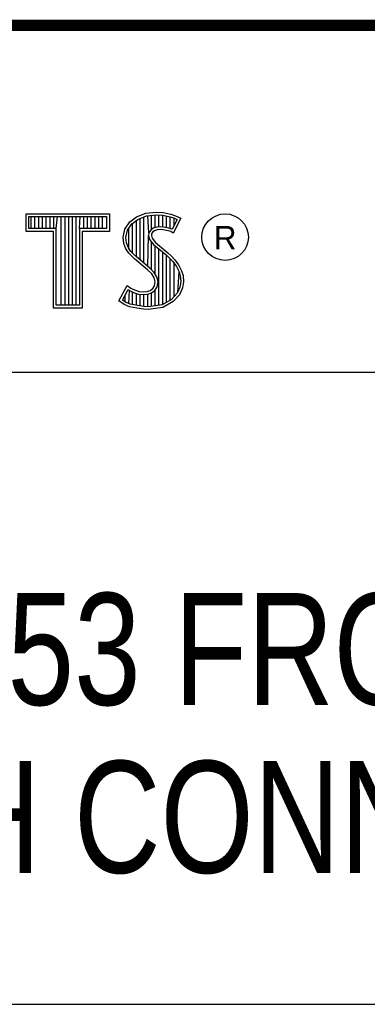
# Model space of a CAD drawing. Header units: inches. Extents: x 0 to 34, y 0 to 22.
# Tile 27 of 29: x 30.461 to 31.082, y 1.25 to 3.01. Entities that reach past the tile are written whole.
import ezdxf

# ---------------------------------------------------------------- set-up
doc = ezdxf.new("R2010")
doc.units = ezdxf.units.IN
doc.header["$LTSCALE"] = 1.87
doc.header["$MEASUREMENT"] = 0
doc.layers.get('0').update_dxf_attribs({"linetype": 'CONTINUOUS'})
doc.layers.add('NOTE', color=7, linetype='CONTINUOUS')
doc.styles.get("Standard").update_dxf_attribs({"font": 'txt', "width": 0.8})
doc.styles.add('TEXTSTYLE_2', font='txt')

msp = doc.modelspace()

# ---------------------------------------------------------------- linework, layer by layer
at = {"color": 2, "linetype": 'CONTINUOUS'}
for p, q in [((28.3793, 3.0003), (33.5093, 3.0003)), ((30.4728, 2.6631), (30.6211, 2.6631)), ((30.4728, 2.6317), (30.4728, 2.6631)), ((30.4776, 2.6583), (30.6162, 2.6583)), ((30.4776, 2.6366), (30.4776, 2.6583)), ((30.4815, 2.6366), (30.4815, 2.6583)), ((30.4882, 2.6366), (30.4882, 2.6583)), ((30.495, 2.6366), (30.495, 2.6583)), ((30.5017, 2.6366), (30.5017, 2.6583)), ((30.5084, 2.6366), (30.5084, 2.6583)), ((30.5151, 2.6366), (30.5151, 2.6583)), ((30.5218, 2.6366), (30.5218, 2.6583)), ((30.5263, 2.6366), (30.5285, 2.6583)), ((30.5352, 2.4996), (30.5352, 2.6583)), ((30.5419, 2.4996), (30.5419, 2.6583)), ((30.5486, 2.4996), (30.5486, 2.6583)), ((30.5554, 2.4996), (30.5554, 2.6583)), ((30.5621, 2.4996), (30.5621, 2.6583)), ((30.5676, 2.6366), (30.5688, 2.6583)), ((30.5755, 2.6366), (30.5755, 2.6583)), ((30.5822, 2.6366), (30.5822, 2.6583)), ((30.5889, 2.6366), (30.5889, 2.6583)), ((30.5956, 2.6366), (30.5956, 2.6583)), ((30.6023, 2.6366), (30.6023, 2.6583)), ((30.609, 2.6366), (30.609, 2.6583)), ((30.6162, 2.6583), (30.6162, 2.6366)), ((30.6211, 2.6631), (30.6211, 2.6317)), ((30.6577, 2.6488), (30.6695, 2.6575)), ((30.6695, 2.6575), (30.6863, 2.6642)), ((30.6719, 2.6532), (30.6875, 2.6594)), ((30.6829, 2.5748), (30.6829, 2.6576)), ((30.6863, 2.6642), (30.7049, 2.6662)), ((30.6875, 2.6594), (30.705, 2.6613)), ((30.6917, 2.629), (30.6896, 2.6596)), ((30.6963, 2.635), (30.6963, 2.6604)), ((30.703, 2.6384), (30.703, 2.6611)), ((30.7049, 2.6662), (30.7173, 2.6653)), ((30.705, 2.6613), (30.7166, 2.6605)), ((30.7097, 2.6396), (30.7097, 2.661)), ((30.7164, 2.6396), (30.7164, 2.6605)), ((30.7166, 2.6605), (30.7296, 2.6577)), ((30.7173, 2.6653), (30.7309, 2.6624)), ((30.7231, 2.6385), (30.7231, 2.6591)), ((30.7296, 2.6577), (30.7375, 2.655)), ((30.7299, 2.6368), (30.7299, 2.6576)), ((30.7309, 2.6624), (30.7393, 2.6595)), ((30.7393, 2.6595), (30.7486, 2.6552)), ((30.6487, 2.6355), (30.6577, 2.6488)), ((30.6533, 2.6336), (30.6612, 2.6454)), ((30.6612, 2.6454), (30.6719, 2.6532)), ((30.6627, 2.5927), (30.6627, 2.6465)), ((30.6695, 2.586), (30.6695, 2.6514)), ((30.6762, 2.5804), (30.6762, 2.6549)), ((30.7117, 2.6398), (30.7056, 2.6392)), ((30.7179, 2.6395), (30.7117, 2.6398)), ((30.742, 2.6529), (30.7333, 2.6355)), ((30.7486, 2.6552), (30.7353, 2.6286)), ((30.7366, 2.642), (30.7366, 2.6553)), ((30.7375, 2.655), (30.742, 2.6529)), ((30.5214, 2.6317), (30.4728, 2.6317)), ((30.5263, 2.6366), (30.4776, 2.6366)), ((30.5214, 2.4947), (30.5214, 2.6317)), ((30.5263, 2.4996), (30.5263, 2.6366)), ((30.6162, 2.6366), (30.5676, 2.6366)), ((30.5676, 2.6366), (30.5676, 2.4996)), ((30.6211, 2.6317), (30.5724, 2.6317)), ((30.5724, 2.6317), (30.5724, 2.4947)), ((30.6458, 2.621), (30.6487, 2.6355)), ((30.6507, 2.6208), (30.6533, 2.6336)), ((30.656, 2.5999), (30.656, 2.6377)), ((30.6896, 2.5692), (30.6912, 2.6242)), ((30.6917, 2.629), (30.6912, 2.6242)), ((30.6912, 2.6242), (30.6928, 2.6171)), ((30.6949, 2.634), (30.6917, 2.629)), ((30.6995, 2.6373), (30.6949, 2.634)), ((30.6965, 2.6274), (30.6962, 2.6245)), ((30.6962, 2.6245), (30.6973, 2.6193)), ((30.6985, 2.6306), (30.6965, 2.6274)), ((30.7017, 2.6329), (30.6985, 2.6306)), ((30.7056, 2.6392), (30.6995, 2.6373)), ((30.7066, 2.6344), (30.7017, 2.6329)), ((30.7118, 2.6349), (30.7066, 2.6344)), ((30.7173, 2.6346), (30.7118, 2.6349)), ((30.726, 2.6329), (30.7173, 2.6346)), ((30.7272, 2.6376), (30.7179, 2.6395)), ((30.7306, 2.6315), (30.726, 2.6329)), ((30.7327, 2.6359), (30.7272, 2.6376)), ((30.7353, 2.6286), (30.7306, 2.6315)), ((30.7333, 2.6355), (30.7327, 2.6359)), ((30.6469, 2.61), (30.6458, 2.621)), ((30.6507, 2.6002), (30.6469, 2.61)), ((30.6517, 2.6112), (30.6507, 2.6208)), ((30.6551, 2.6025), (30.6517, 2.6112)), ((30.6928, 2.6171), (30.6999, 2.6083)), ((30.6963, 2.563), (30.6963, 2.6128)), ((30.6973, 2.6193), (30.7034, 2.6118)), ((30.6999, 2.6083), (30.7224, 2.5896)), ((30.703, 2.5548), (30.703, 2.6058)), ((30.7034, 2.6118), (30.7257, 2.5932)), ((30.6559, 2.5927), (30.6507, 2.6002)), ((30.6597, 2.5958), (30.6551, 2.6025)), ((30.6661, 2.5825), (30.6559, 2.5927)), ((30.6637, 2.5918), (30.6597, 2.5958)), ((30.6694, 2.5861), (30.6637, 2.5918)), ((30.7097, 2.4997), (30.7097, 2.6002)), ((30.7164, 2.5006), (30.7164, 2.5946)), ((30.7224, 2.5896), (30.7283, 2.5837)), ((30.7231, 2.5049), (30.7231, 2.5889)), ((30.7257, 2.5932), (30.7318, 2.5872)), ((30.7318, 2.5872), (30.7379, 2.5808)), ((30.6892, 2.5631), (30.6661, 2.5825)), ((30.6925, 2.5667), (30.6694, 2.5861)), ((30.7283, 2.5837), (30.7342, 2.5776)), ((30.7299, 2.5074), (30.7299, 2.5821)), ((30.7342, 2.5776), (30.7407, 2.5692)), ((30.7366, 2.5148), (30.7366, 2.5745)), ((30.7379, 2.5808), (30.7448, 2.5718)), ((30.7407, 2.5692), (30.7455, 2.5596)), ((30.7448, 2.5718), (30.7501, 2.5614)), ((30.6968, 2.5556), (30.6892, 2.5631)), ((30.7006, 2.5587), (30.6925, 2.5667)), ((30.7011, 2.5487), (30.6968, 2.5556)), ((30.7056, 2.5506), (30.7006, 2.5587)), ((30.7433, 2.5222), (30.7455, 2.5596)), ((30.7455, 2.5596), (30.7478, 2.5521)), ((30.7478, 2.5521), (30.7486, 2.5419)), ((30.7501, 2.5614), (30.7527, 2.553)), ((30.7527, 2.553), (30.7535, 2.5417)), ((30.638, 2.5073), (30.653, 2.535)), ((30.653, 2.535), (30.6594, 2.5304)), ((30.6988, 2.5295), (30.7017, 2.5342)), ((30.7031, 2.5414), (30.7011, 2.5487)), ((30.7017, 2.5342), (30.7031, 2.5414)), ((30.7081, 2.5416), (30.7056, 2.5506)), ((30.7063, 2.5323), (30.7081, 2.5416)), ((30.7486, 2.5419), (30.7471, 2.5321)), ((30.7535, 2.5417), (30.7518, 2.5307)), ((30.6444, 2.5088), (30.6547, 2.5278)), ((30.6493, 2.5054), (30.6493, 2.518)), ((30.6547, 2.5278), (30.6569, 2.5262)), ((30.656, 2.5023), (30.6569, 2.5262)), ((30.6569, 2.5262), (30.6639, 2.5227)), ((30.6594, 2.5304), (30.6658, 2.5272)), ((30.6627, 2.5008), (30.6627, 2.5231)), ((30.6639, 2.5227), (30.6731, 2.5196)), ((30.6658, 2.5272), (30.6742, 2.5243)), ((30.6695, 2.4993), (30.6695, 2.5208)), ((30.6731, 2.5196), (30.6816, 2.5186)), ((30.6742, 2.5243), (30.6817, 2.5235)), ((30.6762, 2.4983), (30.6762, 2.5192)), ((30.6816, 2.5186), (30.6898, 2.5192)), ((30.6817, 2.5235), (30.6887, 2.524)), ((30.6829, 2.4973), (30.6829, 2.5184)), ((30.6887, 2.524), (30.6939, 2.5261)), ((30.6896, 2.497), (30.6896, 2.5192)), ((30.6898, 2.5192), (30.6962, 2.5217)), ((30.6939, 2.5261), (30.6988, 2.5295)), ((30.6962, 2.5217), (30.7024, 2.5261)), ((30.6963, 2.4979), (30.6963, 2.5218)), ((30.7024, 2.5261), (30.7063, 2.5323)), ((30.703, 2.4988), (30.703, 2.5266)), ((30.7421, 2.521), (30.7322, 2.51)), ((30.7463, 2.5183), (30.7353, 2.5061)), ((30.7471, 2.5321), (30.7421, 2.521)), ((30.7518, 2.5307), (30.7463, 2.5183)), ((30.5676, 2.4996), (30.5263, 2.4996)), ((30.6475, 2.5009), (30.638, 2.5073)), ((30.6498, 2.5052), (30.6444, 2.5088)), ((30.6568, 2.4971), (30.6475, 2.5009)), ((30.6582, 2.5018), (30.6498, 2.5052)), ((30.6713, 2.499), (30.6582, 2.5018)), ((30.6824, 2.4974), (30.6713, 2.499)), ((30.7152, 2.5004), (30.6902, 2.4971)), ((30.7322, 2.51), (30.7152, 2.5004)), ((30.7353, 2.5061), (30.7167, 2.4957)), ((30.5724, 2.4947), (30.5214, 2.4947)), ((30.6704, 2.4942), (30.6568, 2.4971)), ((30.682, 2.4925), (30.6704, 2.4942)), ((30.6904, 2.4922), (30.682, 2.4925)), ((30.6902, 2.4971), (30.6824, 2.4974)), ((30.7167, 2.4957), (30.6904, 2.4922)), ((28.7231, 2.38), (33.5, 2.38)), ((28.3793, 1.2503), (33.5093, 1.2503))]:
    msp.add_line(p, q, dxfattribs=at)
at = {"color": 7, "linetype": 'CONTINUOUS', "const_width": 0.02}
msp.add_lwpolyline([(25.58, 3), (33.5, 3)], dxfattribs=at)
at = {"color": 2, "linetype": 'CONTINUOUS'}
msp.add_circle((30.8277, 2.6214), 0.0416, dxfattribs=at)

# ---------------------------------------------------------------- texts
at = {"color": 2, "linetype": 'CONTINUOUS', "insert": (30.8076, 2.6413), "char_height": 0.042, "width": 0.041979, "attachment_point": 1, "line_spacing_factor": 0.9, "style": 'TEXTSTYLE_2'}
msp.add_mtext('R', dxfattribs=at)
at = {"layer": 'NOTE', "color": 7, "linetype": 'CONTINUOUS', "insert": (30.9443, 1.9853), "char_height": 0.2, "width": 3.36, "attachment_point": 2, "line_spacing_factor": 0.9}
msp.add_mtext('PXIE 4353 FRONT PANEL\\PWITH CONNECTOR', dxfattribs=at)

doc.saveas('drawing.dxf')
